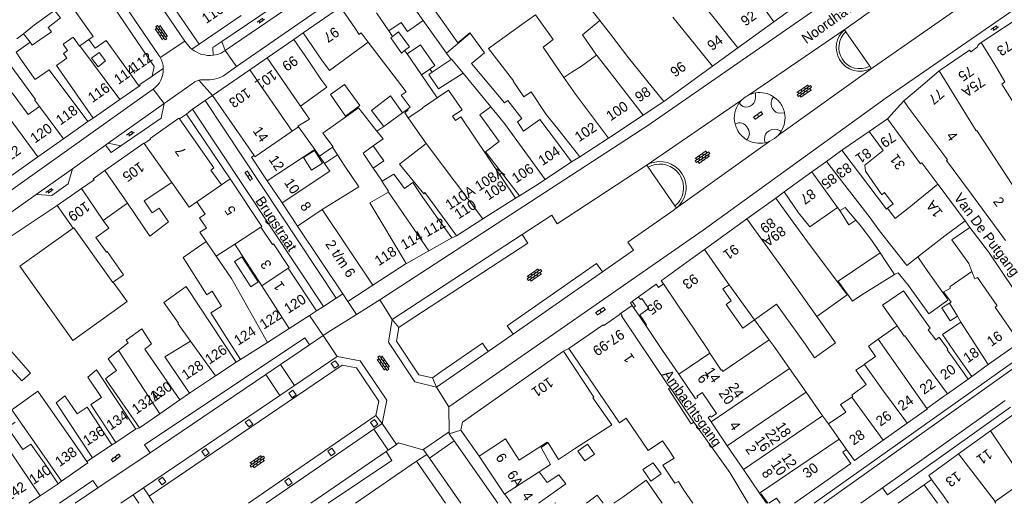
# Model space of a CAD drawing. Extents: x 99476 to 102828, y 406437 to 407931.
# Tile 70 of 162: x 100687 to 100882, y 406437 to 406533. Entities that reach past the tile are written whole.
import ezdxf

# ---------------------------------------------------------------- set-up
doc = ezdxf.new("R2010")
doc.units = 0
doc.header["$MEASUREMENT"] = 0
for name, color, linetype, lineweight in [('BG_bijgebouw', 253, 'Continuous', 0), ('BG_dakoverstek', 253, 'Continuous', 13), ('BG_dakoverstek bijgebouw', 253, 'Continuous', 0), ('BG_heg haag', 253, 'Continuous', 0), ('BG_hek', 253, 'Continuous', 0), ('BG_hoofdgebouw', 253, 'Continuous', 13), ('BG_huisnummer', 253, 'Continuous', 0), ('BG_kant verharding', 253, 'Continuous', 0), ('BG_muur', 253, 'Continuous', 0), ('BG_open verharding', 253, 'Continuous', 0), ('BG_schutting', 253, 'Continuous', 0), ('BG_straatnaam', 253, 'Continuous', 0), ('BG_tussenmuur', 253, 'Continuous', 0), ('BG_vlakafsluiter', 253, 'Continuous', 0)]:
    doc.layers.add(name, color=color, linetype=linetype, lineweight=lineweight)
doc.styles.add('Style-WORKING', font='WORKING.shx')

# ---------------------------------------------------------------- blocks, each defined once
blk = doc.blocks.new('S02OV4')
at = {"layer": 'BG_open verharding', "linetype": 'Continuous', "lineweight": 0}
for p, q in [((0, -0.200092), (0, 0.200092)), ((0, 0.2), (3.201, 0.2)), ((0.214, 0.6), (2.9, 0.6)), ((0.4, 0.199), (0.4, 0.6)), ((0.8, 0.6), (0.8, 0.7)), ((0.8, -0.2), (0.8, 0.2)), ((1.2, 0.2), (1.2, 0.6)), ((1.6, 0.6), (1.6, 0.7)), ((1.6, -0.2), (1.6, 0.2)), ((2, 0.199), (2, 0.6)), ((2.4, 0.6), (2.4, 0.7)), ((2.4, -0.2), (2.4, 0.2)), ((2.8, 0.2), (2.8, 0.6)), ((3.2, -0.199908), (3.2, 0.200092)), ((0, -0.2), (3.2, -0.199)), ((0.31, -0.6), (2.9, -0.6)), ((0.4, -0.6), (0.399, -0.2)), ((0.8, -0.7), (0.8, -0.6)), ((1.2, -0.6), (1.2, -0.2)), ((1.6, -0.7), (1.6, -0.6)), ((2, -0.6), (1.999, -0.2)), ((2.4, -0.7), (2.4, -0.6)), ((2.8, -0.6), (2.8, -0.2))]:
    blk.add_line(p, q, dxfattribs=at)
blk = doc.blocks.new('S02OV2')
at = {"layer": 'BG_open verharding', "linetype": 'Continuous', "lineweight": 0}
for p, q in [((0.052866, 0.482148), (0.183301, 0.482148)), ((0.183301, -1.01785), (0.183301, 0.982147)), ((0.183301, 0.895191), (0.705039, 0.895191)), ((0.705039, -1.01785), (0.705039, 0.982147)), ((0.705039, 0.43867), (0.835473, 0.43867)), ((0.052866, -0.517416), (0.183301, -0.517416)), ((0.183301, -0.017851), (0.705039, -0.017851)), ((0.183301, -0.930894), (0.705039, -0.930894)), ((0.705039, -0.473938), (0.835473, -0.473938))]:
    blk.add_line(p, q, dxfattribs=at)
blk = doc.blocks.new('S02OV6')
at = {"layer": 'BG_open verharding', "linetype": 'Continuous', "lineweight": 0}
for p, q in [((0, 0.20784), (1.371449, 0.20784)), ((0.085505, 0.20784), (0.085505, 0.268177)), ((0.485, -0.192), (0.486, 0.207)), ((0.885505, 0.20784), (0.885505, 0.31106)), ((1.285, -0.193), (1.285, 0.207)), ((0.268333, -0.19216), (1.549656, -0.19216)), ((0.885505, -0.32925), (0.885505, -0.19216))]:
    blk.add_line(p, q, dxfattribs=at)

msp = doc.modelspace()

# ---------------------------------------------------------------- linework, layer by layer
at = {"layer": 'BG_bijgebouw', "linetype": 'Continuous', "lineweight": 0}
for p, q in [((100690.131, 406531.808), (100687.987, 406530.073)), ((100687.987, 406530.073), (100689.261, 406528.377)), ((100766.819, 406521.919), (100763.964, 406526.075)), ((100768.483, 406523.079), (100766.819, 406521.919)), ((100759.322, 406511.733), (100760.596, 406512.614)), ((100703.774, 406493.073), (100706.77, 406495.248)), ((100854.073, 406478.374), (100860.507, 406482.423)), ((100810.68, 406443.789), (100812.707, 406445.161))]:
    msp.add_line(p, q, dxfattribs=at)
at = {"layer": 'BG_bijgebouw', "linetype": 'Continuous', "lineweight": 0, "flags": 128}
for points in [[(100761.06, 406529.51), (100760.728, 406529.261), (100762.82, 406526.245), (100763.467, 406526.732)], [(100763.467, 406526.732), (100764.451, 406527.472), (100762.279, 406530.425), (100761.06, 406529.51)], [(100689.261, 406528.377), (100689.675, 406527.825), (100691.174, 406528.855)], [(100763.964, 406526.075), (100766.602, 406527.89), (100769.482, 406523.776), (100768.483, 406523.079)], [(100757.261, 406503.479), (100759.342, 406504.91), (100757.27, 406507.871)], [(100699.429, 406499.427), (100701.94, 406501.17), (100701.79, 406501.37), (100704.104, 406503.007)], [(100852.875, 406493.171), (100851.489, 406492.262), (100849.711, 406495.051)], [(100690.14, 406480), (100687.24, 406484.07), (100697.82, 406491.58)], [(100690.14, 406480), (100697.73, 406469.347), (100708.515, 406477.047), (100705.754, 406480.924)], [(100872.997, 406474.194), (100871.551, 406473.234), (100869.931, 406475.825), (100871.431, 406476.727)], [(100684.724, 406468.166), (100680.282, 406464.592), (100683.06, 406461.347), (100685.598, 406463.616), (100687.613, 406461.361), (100689.33, 406462.896), (100684.724, 406468.166)], [(100814.295, 406442.953), (100812.283, 406441.526), (100811.557, 406442.558)], [(100802.822143, 406437.124), (100801.632, 406438.709), (100799.521086, 406437.124)]]:
    msp.add_lwpolyline(points, dxfattribs=at)
at = {"layer": 'BG_dakoverstek', "linetype": 'Continuous', "lineweight": 13}
for p, q in [((100700.926, 406528.911), (100699.13, 406527.646)), ((100686.478, 406526.404), (100687.381, 406525.122)), ((100798.529, 406523.682), (100801.498, 406525.828)), ((100796.626, 406522.466), (100798.529, 406523.682)), ((100754.342, 406515.381), (100757.938, 406510.777)), ((100745.652, 406507.159), (100742.423, 406511.663)), ((100796.521, 406504.688), (100793.533, 406508.715)), ((100746.576, 406505.87), (100745.652, 406507.159)), ((100759.01, 406500.918), (100757.902, 406502.515)), ((100761.344, 406502.251), (100759.01, 406500.918)), ((100704.879, 406491.563), (100703.774, 406493.073)), ((100832.793, 406473.436), (100827.778, 406480.39)), ((100857.284, 406469.61), (100861.034, 406472.226)), ((100842.87, 406468.563), (100844.671, 406465.95)), ((100815.761, 406459.773), (100820.273, 406452.843)), ((100804.521, 406452.646), (100797.147, 406447.932))]:
    msp.add_line(p, q, dxfattribs=at)
at = {"layer": 'BG_dakoverstek', "linetype": 'Continuous', "lineweight": 13, "flags": 128}
for points in [[(100802.144, 406532.722), (100798.096, 406537.838), (100801.51, 406540.761)], [(100695.625, 406538.221), (100701.766, 406529.503), (100700.926, 406528.911)], [(100771.842, 406536.35), (100769.49, 406534.603), (100774.008, 406528.264), (100776.358, 406530.276)], [(100802.144, 406532.722), (100798.7, 406529.885), (100801.498, 406525.828)], [(100699.13, 406527.646), (100699.08, 406527.611), (100697.81, 406529.414)], [(100754.454, 406529.953), (100754.838, 406530.256), (100756.245, 406528.416)], [(100756.245, 406528.416), (100748.589, 406522.802), (100747.077, 406524.855)], [(100704.241, 406524.677), (100702.947, 406526.378), (100701.448, 406525.238), (100702.742, 406523.538), (100704.241, 406524.677)], [(100742.843, 406515.751), (100748.078, 406519.513), (100746.893, 406521.084)], [(100754.342, 406515.381), (100747.25, 406510.423), (100749.318, 406507.712), (100749.155, 406507.603)], [(100742.423, 406511.663), (100742.334, 406511.787), (100744.646, 406513.189)], [(100747.171, 406504.483), (100745.584, 406506.959), (100743.419, 406505.572), (100745.005, 406503.096), (100747.171, 406504.483)], [(100767.102, 406497.657), (100765.067, 406500.647), (100763.419, 406499.409)], [(100843.296, 406488.912), (100851.175, 406478.392), (100845.157, 406474.105)], [(100719.578, 406485.797), (100724.258, 406478.401), (100725.341, 406479.085), (100727.186, 406476.163), (100725.086, 406474.838), (100728.26, 406469.81)], [(100729.744, 406484.976), (100732.995, 406479.989), (100734.456, 406480.941), (100731.206, 406485.929), (100729.744, 406484.976)], [(100875.867, 406483.009), (100871.524, 406480.008), (100871.53, 406479.622)], [(100827.778, 406480.39), (100826.532, 406479.558), (100828.182, 406477.195), (100827.182, 406476.506), (100830.496, 406471.791), (100832.793, 406473.436)], [(100871.431, 406476.727), (100871.73, 406476.906), (100870.227, 406478.983)], [(100869.377, 406470.041), (100868.716, 406469.506), (100867.171, 406471.476), (100867.568, 406471.806)], [(100856.782, 406466.213), (100855.346, 406468.257), (100857.284, 406469.61)], [(100704.679, 406462.178), (100706.4, 406463.42), (100704.754, 406465.733)], [(100854.923, 406460.642), (100852.096, 406458.538), (100852.294, 406458.265), (100852.046, 406458.101)], [(100689.428, 406448.818), (100687.818, 406447.75), (100684.819, 406452.103), (100686.333, 406453.176)], [(100814.567, 406449.459), (100811.691, 406447.565), (100807.392, 406453.971)], [(100792.401, 406444.826), (100790.496, 406448.143), (100791.854, 406449.059)], [(100791.854, 406449.059), (100791.887, 406449.081), (100793.963, 406445.793)], [(100818.819, 406439.75), (100817.723, 406441.459), (100816.998, 406441.134), (100814.632, 406444.698), (100816.86, 406446.07)]]:
    msp.add_lwpolyline(points, dxfattribs=at)
at = {"layer": 'BG_dakoverstek bijgebouw', "linetype": 'Continuous', "lineweight": 0}
for p, q in [((100772.697, 406524.969), (100768.925, 406522.451)), ((100763.019, 406514.447), (100760.596, 406512.614)), ((100749.155, 406507.603), (100746.576, 406505.87)), ((100706.77, 406495.248), (100708.54, 406496.534)), ((100811.557, 406442.558), (100810.68, 406443.789)), ((100814.295, 406442.953), (100812.707, 406445.161))]:
    msp.add_line(p, q, dxfattribs=at)
at = {"layer": 'BG_dakoverstek bijgebouw', "linetype": 'Continuous', "lineweight": 0, "flags": 128}
for points in [[(100690.131, 406531.808), (100694.118, 406534.688), (100695.285, 406533.252), (100692.834, 406531.278), (100693.482, 406530.423), (100691.174, 406528.855)], [(100768.925, 406522.451), (100768.252, 406522.002), (100770.157, 406519.148), (100775.08, 406522.256)], [(100751.783, 406513.779), (100754.623, 406515.837), (100751.589, 406520), (100748.791, 406518.019), (100751.783, 406513.779)], [(100759.322, 406511.733), (100756.923, 406514.88), (100760.694, 406517.767), (100763.019, 406514.447)], [(100857.683, 406486.679), (100849.369, 406481.085), (100852.173, 406477.102), (100854.073, 406478.374)], [(100799.174, 406445.521), (100797.805, 406447.469), (100799.703, 406448.802), (100801.071, 406446.854), (100799.174, 406445.521)]]:
    msp.add_lwpolyline(points, dxfattribs=at)
at = {"layer": 'BG_heg haag', "linetype": 'Continuous', "lineweight": 0}
msp.add_line((100759.322, 406511.733), (100757.938, 406510.777), dxfattribs=at)
at = {"layer": 'BG_hek', "linetype": 'Continuous', "lineweight": 0}
for p, q in [((100768.925, 406522.451), (100768.483, 406523.079)), ((100764.053, 406515.159), (100763.019, 406514.447)), ((100681.4, 406487.28), (100694.62, 406496.09))]:
    msp.add_line(p, q, dxfattribs=at)
at = {"layer": 'BG_hek', "linetype": 'Continuous', "lineweight": 0, "flags": 128}
msp.add_lwpolyline([(100763.765, 406518.586), (100762.768, 406517.925), (100764.583, 406515.525), (100764.053, 406515.159)], dxfattribs=at)
at = {"layer": 'BG_hoofdgebouw', "linetype": 'Continuous', "lineweight": 13}
for p, q in [((100767.158, 406532.696), (100760.69, 406541.72)), ((100722.75, 406527.98), (100715.67, 406538.38)), ((100713.83, 406523.59), (100705.74, 406535.55)), ((100750.74, 406535.34), (100743.35, 406530.23)), ((100753.58, 406531.22), (100750.74, 406535.34)), ((100836.625, 406532.453), (100840.197, 406535.02)), ((100731.11, 406533.71), (100722.75, 406527.98)), ((100757.9, 406534.23), (100760.363, 406530.645)), ((100754.454, 406529.953), (100753.58, 406531.22)), ((100767.158, 406532.696), (100771.778, 406526.251)), ((100833.043, 406529.879), (100836.625, 406532.453)), ((100877.703, 406528.308), (100884.07, 406532.501)), ((100743.35, 406530.23), (100746.2, 406526.121)), ((100776.358, 406530.276), (100776.449, 406530.154)), ((100829.462, 406527.306), (100833.043, 406529.879)), ((100736.25, 406525.321), (100741.5, 406528.94)), ((100741.5, 406528.94), (100744.33, 406524.82)), ((100790.924, 406527.438), (100795.036, 406521.428)), ((100824.438, 406523.656), (100829.462, 406527.306)), ((100732.809, 406522.948), (100736.25, 406525.321)), ((100746.2, 406526.121), (100747.077, 406524.855)), ((100771.778, 406526.251), (100772.697, 406524.969)), ((100694.483, 406523.794), (100701.74, 406513.39)), ((100713.46, 406521.69), (100713.83, 406523.59)), ((100746.893, 406521.084), (100744.33, 406524.82)), ((100814.814, 406516.665), (100824.438, 406523.656)), ((100711.02, 406520.001), (100713.46, 406521.69)), ((100725.4, 406517.84), (100732.809, 406522.948)), ((100775.08, 406522.256), (100780.559, 406515.625)), ((100795.036, 406521.428), (100796.626, 406522.466)), ((100866.09, 406519.89), (100869.385, 406522.722)), ((100707.026, 406517.065), (100710.852, 406519.725)), ((100710.852, 406519.725), (100711.09, 406519.89)), ((100711.09, 406519.89), (100711.02, 406520.001)), ((100866.09, 406519.89), (100862.373, 406516.823)), ((100733.63, 406505.96), (100725.4, 406517.84)), ((100772.191, 406518.913), (100769.917, 406517.39)), ((100774.861, 406515.011), (100772.191, 406518.913)), ((100701.74, 406513.39), (100707.026, 406517.065)), ((100742.843, 406515.751), (100744.646, 406513.189)), ((100862.373, 406516.823), (100863.2, 406515.63)), ((100870.123, 406506.366), (100863.2, 406515.63)), ((100803.844, 406509.412), (100810.72, 406513.95)), ((100700.74, 406512.7), (100695.861, 406509.252)), ((100764.167, 406513.435), (100767.767, 406508.348)), ((100855.522, 406510.734), (100859.15, 406513.23)), ((100859.15, 406513.23), (100865.69, 406504.34)), ((100793.83, 406511.24), (100798.19, 406505.68)), ((100850.11, 406507.011), (100855.522, 406510.734)), ((100695.861, 406509.252), (100690.798, 406505.674)), ((100767.767, 406508.348), (100778.985, 406493.407)), ((100798.19, 406505.68), (100803.844, 406509.412)), ((100733.15, 406505.64), (100733.63, 406505.96)), ((100786.22, 406497.97), (100779.479, 406506.725)), ((100847.036, 406504.788), (100850.11, 406507.011)), ((100690.798, 406505.674), (100683.66, 406500.63)), ((100736.26, 406500.983), (100733.15, 406505.64)), ((100796.521, 406504.688), (100791.31, 406501.238)), ((100844.154, 406502.704), (100847.036, 406504.788)), ((100757.261, 406503.479), (100757.902, 406502.515)), ((100761.996, 406501.438), (100761.344, 406502.251)), ((100838.7, 406498.76), (100844.154, 406502.704)), ((100727.17, 406500.17), (100728.93, 406501.38)), ((100739.192, 406496.593), (100736.26, 406500.983)), ((100761.996, 406501.438), (100763.419, 406499.409)), ((100785.45, 406497.5), (100782.72, 406501.57)), ((100869.135, 406500.282), (100869.184, 406500.216)), ((100869.184, 406500.216), (100874.51, 406493.05)), ((100694.62, 406496.09), (100699.429, 406499.427)), ((100767.49, 406498.623), (100771.88, 406492.65)), ((100841.54, 406494.64), (100838.7, 406498.76)), ((100697.82, 406491.58), (100694.62, 406496.09)), ((100742.269, 406491.986), (100739.192, 406496.593)), ((100767.102, 406497.657), (100770.52, 406492.87)), ((100778.985, 406493.407), (100785.45, 406497.5)), ((100831.293, 406493.424), (100837.02, 406497.54)), ((100837.02, 406497.54), (100839.94, 406493.49)), ((100849.235, 406495.684), (100849.711, 406495.051)), ((100770.52, 406492.87), (100772.8, 406489.68)), ((100771.88, 406492.65), (100773.73, 406490.08)), ((100773.73, 406490.08), (100778.985, 406493.407)), ((100822.883, 406487.38), (100831.293, 406493.424)), ((100843.296, 406488.912), (100839.94, 406493.49)), ((100852.875, 406493.171), (100853.707, 406492.189)), ((100874.51, 406493.05), (100870.5, 406490.07)), ((100751.201, 406478.614), (100742.269, 406491.986)), ((100871.872, 406489.272), (100875.46, 406491.69)), ((100724.171, 406488.948), (100719.578, 406485.797)), ((100772.8, 406489.68), (100768.264, 406487.118)), ((100865.165, 406485.913), (100870.5, 406490.07)), ((100768.264, 406487.118), (100763.84, 406484.62)), ((100822.883, 406487.38), (100820.104, 406485.383)), ((100763.765, 406484.571), (100757.176, 406480.286)), ((100763.84, 406484.62), (100763.765, 406484.571)), ((100820.104, 406485.383), (100814.27, 406481.19)), ((100867.108, 406482.983), (100865.165, 406485.913)), ((100740.4, 406483.67), (100746.02, 406475.21)), ((100730.09, 406465.08), (100720.195, 406480.03)), ((100752.232, 406477.07), (100751.201, 406478.614)), ((100757.176, 406480.286), (100752.232, 406477.07)), ((100870.227, 406478.983), (100871.53, 406479.622)), ((100808.565, 406477.059), (100809.827, 406477.986)), ((100746.02, 406475.21), (100744.637, 406474.31)), ((100808.555, 406476.308), (100808.826, 406475.909)), ((100811.237, 406472.333), (100808.826, 406475.909)), ((100744.637, 406474.31), (100740.623, 406471.698)), ((100832.807, 406473.446), (100832.793, 406473.436)), ((100832.793, 406473.436), (100835.722, 406469.513)), ((100873.691, 406472.947), (100872.997, 406474.194)), ((100740.623, 406471.698), (100736.306, 406468.973)), ((100811.392, 406472.105), (100811.237, 406472.333)), ((100814.592, 406467.389), (100811.392, 406472.105)), ((100721.067, 406469.2), (100715.996, 406466.091)), ((100730.93, 406465.58), (100728.26, 406469.81)), ((100736.306, 406468.973), (100730.93, 406465.58)), ((100836.464, 406468.456), (100835.722, 406469.513)), ((100885.276, 406468.928), (100879.11, 406464.62)), ((100704.754, 406465.733), (100706.815, 406467.382)), ((100718.95, 406457.63), (100712.004, 406467.647)), ((100784.945, 406460.239), (100794.961, 406467.268)), ((100817.793, 406462.673), (100814.592, 406467.389)), ((100839.739, 406463.793), (100836.464, 406468.456)), ((100870.932, 406467.5), (100872.22, 406465.76)), ((100715.996, 406466.091), (100720.83, 406458.9)), ((100726.032, 406462.372), (100730.09, 406465.08)), ((100875.11, 406461.68), (100872.22, 406465.76)), ((100875.84, 406462.24), (100872.97, 406466.34)), ((100843.016, 406459.129), (100839.739, 406463.793)), ((100879.11, 406464.62), (100875.84, 406462.24)), ((100704.181, 406461.788), (100704.679, 406462.178)), ((100704.181, 406461.788), (100710.96, 406452.07)), ((100720.83, 406458.9), (100726.032, 406462.372)), ((100870.995, 406458.771), (100875.11, 406461.68)), ((100815.761, 406459.773), (100816.113, 406460.018)), ((100846.294, 406454.464), (100843.016, 406459.129)), ((100694.429, 406456.995), (100701.62, 406446.13)), ((100714.973, 406454.863), (100718.95, 406457.63)), ((100866.96, 406455.92), (100870.255, 406458.249)), ((100870.255, 406458.249), (100870.995, 406458.771)), ((100710.96, 406452.07), (100714.973, 406454.863)), ((100820.79, 406453.15), (100820.273, 406452.843)), ((100827.399, 406448.525), (100824.194, 406453.24)), ((100847.437, 406452.836), (100846.294, 406454.464)), ((100706.24, 406449.186), (100710.167, 406451.785)), ((100778.24, 406446.48), (100774.63, 406451.63)), ((100858.297, 406449.602), (100863.055, 406452.969)), ((100879.554, 406451.469), (100873.196, 406446.893)), ((100697.85, 406449.23), (100700.537, 406445.401)), ((100705.481, 406448.684), (100706.24, 406449.186)), ((100852.602, 406445.573), (100858.297, 406449.602)), ((100692.04, 406445.14), (100689.428, 406448.818)), ((100701.62, 406446.13), (100705.481, 406448.684)), ((100797.147, 406447.932), (100794.724, 406446.304)), ((100830.603, 406443.811), (100827.399, 406448.525)), ((100852.602, 406445.573), (100851.045, 406447.767)), ((100695.52, 406441.49), (100692.65, 406445.58)), ((100765.8, 406445.45), (100753.763911, 406437.124)), ((100771.56007, 406437.124), (100765.8, 406445.45)), ((100783.23, 406438.93), (100778.24, 406446.48)), ((100794.724, 406446.304), (100793.963, 406445.793)), ((100694.81, 406440.98), (100692.04, 406445.14)), ((100792.401, 406444.826), (100790.099, 406443.346)), ((100833.807, 406439.097), (100830.603, 406443.811)), ((100867.865, 406441.862), (100870.21, 406438.59)), ((100886.208, 406441.566), (100880.465, 406437.464)), ((100691.25, 406438.608), (100694.81, 406440.98)), ((100866.38, 406440.79), (100861.285816, 406437.124)), ((100689.022828, 406437.124), (100691.25, 406438.608)), ((100806.674, 406438.368), (100804.937812, 406437.124)), ((100833.94, 406438.901), (100833.807, 406439.097)), ((100833.94, 406438.901), (100835.14326, 406437.124)), ((100790.41, 406437.41), (100789.991142, 406437.124))]:
    msp.add_line(p, q, dxfattribs=at)
at = {"layer": 'BG_hoofdgebouw', "linetype": 'Continuous', "lineweight": 13, "flags": 128}
for points in [[(100787.146, 406532.223), (100789.426, 406533.789), (100792.917, 406528.937), (100790.924, 406527.438)], [(100760.363, 406530.645), (100762.796, 406532.32), (100764.023, 406530.538), (100767.158, 406532.696)], [(100787.146, 406532.223), (100780.116, 406527.159), (100785.043, 406520.72), (100784.962, 406520.663), (100787.114, 406517.605), (100788.511, 406518.556), (100791.533, 406514.116), (100791.491, 406514.087), (100793.83, 406511.24)], [(100695.888, 406526.186), (100696.696, 406526.755), (100695.814, 406528.008), (100697.81, 406529.414)], [(100776.449, 406530.154), (100779.309, 406526.307), (100776.723, 406524.163), (100783.283, 406516.366), (100783.92, 406516.881), (100786.711, 406513.3), (100785.844, 406512.624), (100787.034, 406510.787), (100790.23, 406513.091), (100793.533, 406508.715)], [(100869.385, 406522.722), (100869.58, 406522.89), (100875.39, 406526.83), (100875.643, 406526.459), (100876.883, 406527.385), (100877.013, 406527.741), (100877.504, 406528.177), (100877.703, 406528.308)], [(100694.483, 406523.794), (100696.548, 406525.248), (100695.888, 406526.186)], [(100691.106, 406515.677), (100690.16, 406516.961), (100690.332, 406517.088), (100685.425, 406523.745)], [(100687.381, 406525.122), (100690.28, 406521.005), (100693.033, 406522.944), (100700.74, 406512.7)], [(100682.558, 406516.85), (100683.376, 406517.453), (100683.774, 406516.913), (100685.737, 406518.359), (100688.906, 406514.056), (100691.106, 406515.677)], [(100769.917, 406517.39), (100766.997, 406515.435), (100767.047, 406515.36), (100764.167, 406513.435)], [(100780.559, 406515.625), (100778.341, 406514.001), (100782.227, 406508.726), (100779.479, 406506.725)], [(100810.72, 406513.95), (100814.63, 406516.531), (100814.814, 406516.665)], [(100774.861, 406515.011), (100772.975, 406513.745), (100773.544, 406512.897), (100774.632, 406513.628), (100782.72, 406501.57)], [(100711.84, 406508.33), (100713.1, 406509.23), (100713.03, 406509.32), (100718.76, 406513.341), (100718.861, 406513.197)], [(100718.861, 406513.197), (100725.67, 406503.5), (100725.11, 406503.061), (100727.17, 406500.17)], [(100757.938, 406510.777), (100759.226, 406509.26), (100757.27, 406507.871)], [(100704.104, 406503.007), (100711.77, 406508.43), (100711.84, 406508.33)], [(100767.49, 406498.623), (100767.279, 406498.356), (100762.477, 406504.228), (100767.767, 406508.348)], [(100872.134, 406503.199), (100870.858, 406505), (100871.04, 406505.14), (100870.123, 406506.366)], [(100865.69, 406504.34), (100865.97, 406504.54), (100869.135, 406500.282)], [(100872.134, 406503.199), (100875.783, 406498.295), (100882.537, 406489.139)], [(100708.54, 406496.534), (100713.015, 406490.005), (100716.672, 406492.841), (100714.841, 406495.514), (100713.462, 406494.627), (100711.875, 406496.994), (100717.323, 406500.595)], [(100717.323, 406500.595), (100720.752, 406495.757), (100722.301, 406496.822)], [(100728.93, 406501.38), (100735.19, 406491.92), (100734.99, 406491.78)], [(100791.31, 406501.238), (100789.399, 406499.973), (100786.22, 406497.97)], [(100722.301, 406496.822), (100723.946, 406494.371), (100722.846, 406493.633), (100724.203, 406491.611), (100722.927, 406490.767), (100724.171, 406488.948)], [(100841.54, 406494.64), (100843.742, 406491.82), (100849.235, 406495.684)], [(100857.683, 406486.679), (100856.055, 406489.123), (100853.707, 406492.189)], [(100705.754, 406480.924), (100707.8, 406482.373), (100704.551, 406486.963), (100704.374, 406486.838), (100702.315, 406489.748), (100704.879, 406491.563)], [(100734.99, 406491.78), (100737.28, 406488.37), (100737.46, 406488.5), (100740.58, 406483.79), (100740.4, 406483.67)], [(100875.46, 406491.69), (100879.13, 406486.88), (100889.33, 406471.76)], [(100875.867, 406483.009), (100875.23, 406484.598), (100871.872, 406489.272)], [(100863.268, 406480.218), (100861.225, 406482.775), (100860.507, 406482.423)], [(100867.108, 406482.983), (100870.907, 406477.706), (100871.099, 406477.348), (100867.303, 406474.615), (100863.268, 406480.218)], [(100809.827, 406477.986), (100813.315, 406480.469), (100813.771, 406479.861), (100814.734, 406480.538)], [(100814.734, 406480.538), (100814.746, 406480.547), (100814.27, 406481.19)], [(100720.195, 406480.03), (100715.784, 406476.89), (100718.697, 406472.799), (100718.533, 406472.686), (100721.067, 406469.2)], [(100867.568, 406471.806), (100862.294, 406479.208), (100858.131, 406476.37), (100861.034, 406472.226)], [(100808.565, 406477.059), (100808.21, 406476.817), (100808.555, 406476.308)], [(100808.565, 406477.059), (100809.184, 406476.153), (100808.826, 406475.909)], [(100809.827, 406477.986), (100810.193, 406477.474), (100810.439, 406477.644), (100811.83, 406475.653), (100810.082, 406474.432), (100811.42, 406472.448), (100811.237, 406472.333)], [(100842.87, 406468.563), (100837.118, 406476.525), (100832.807, 406473.446)], [(100806.255, 406474.709), (100805.953, 406474.506), (100806.01, 406474.421), (100802.908, 406472.339), (100802.836, 406472.443), (100796.031, 406467.75)], [(100816.113, 406460.018), (100815.822, 406460.435), (100815.735, 406460.377), (100806.45, 406474.206), (100806.548, 406474.272), (100806.255, 406474.709)], [(100844.671, 406465.95), (100848.852, 406468.896), (100845.157, 406474.105)], [(100872.97, 406466.34), (100870.015, 406470.565), (100873.691, 406472.947)], [(100706.815, 406467.382), (100708.711, 406468.899), (100708.332, 406469.389), (100711.381, 406471.656), (100713.29, 406468.685), (100712.004, 406467.647)], [(100869.377, 406470.041), (100871.112, 406467.604), (100870.932, 406467.5)], [(100794.961, 406467.268), (100800.981, 406458.134), (100800.757, 406457.967), (100804.521, 406452.646)], [(100796.031, 406467.75), (100806.015, 406453.02), (100807.392, 406453.971)], [(100854.602, 406464.612), (100854.557, 406464.672), (100856.782, 406466.213)], [(100702.437, 406463.514), (100700.723, 406462.119), (100703.433, 406458.096), (100701.296, 406456.653), (100706.24, 406449.186)], [(100702.437, 406463.514), (100710.19, 406451.8), (100710.167, 406451.785)], [(100854.923, 406460.642), (100852.87, 406463.472), (100854.602, 406464.612)], [(100822.516, 406458.99), (100822.469, 406459.059), (100821.393, 406458.329), (100821.567, 406458.073), (100821.119, 406457.772), (100817.793, 406462.673)], [(100692.65, 406445.58), (100685.619, 406455.632), (100690.803, 406459.302), (100697.85, 406449.23)], [(100774.63, 406451.63), (100774.93, 406453.21), (100784.945, 406460.239)], [(100824.194, 406453.24), (100823.596, 406454.12), (100824.043, 406454.423), (100824.217, 406454.167), (100825.293, 406454.896), (100822.516, 406458.99)], [(100694.429, 406456.995), (100696.124, 406458.375), (100698.602, 406454.836), (100700.549, 406456.15), (100705.481, 406448.684)], [(100847.437, 406452.836), (100850.913, 406455.148), (100849.86, 406456.656), (100852.046, 406458.101)], [(100863.055, 406452.969), (100867.07, 406455.81), (100866.96, 406455.92)], [(100886.551, 406456.313), (100886.46, 406456.44), (100879.554, 406451.469)], [(100831.54289, 406437.124), (100827.92, 406443.24), (100820.79, 406453.15)], [(100816.86, 406446.07), (100815.861, 406447.586), (100814.567, 406449.459)], [(100851.045, 406447.767), (100850.307, 406447.212), (100851.861, 406445.016), (100840.704444, 406437.124)], [(100700.537, 406445.401), (100700.72, 406445.14), (100695.52, 406441.49)], [(100873.196, 406446.893), (100867.3, 406442.65), (100867.865, 406441.862)], [(100790.099, 406443.346), (100791.721, 406441.237), (100794.054, 406442.745), (100795.406, 406440.978), (100790.41, 406437.41)], [(100814.511052, 406437.124), (100811.297, 406441.681), (100806.674, 406438.368)], [(100818.819, 406439.75), (100820.563808, 406437.124)], [(100866.38, 406440.79), (100869.018109, 406437.124)], [(100784.549763, 406437.124), (100783.46, 406438.72), (100783.23, 406438.93)], [(100835.407211, 406437.124), (100834.122, 406439.024), (100833.94, 406438.901)], [(100837.890932, 406437.124), (100837.179, 406438.164), (100835.653667, 406437.124)], [(100871.239685, 406437.124), (100870.21, 406438.59)], [(100880.465, 406437.464), (100880.4, 406437.417), (100880.605313, 406437.124)], [(100793.374782, 406437.124), (100793.331, 406437.184), (100793.248813, 406437.124)]]:
    msp.add_lwpolyline(points, dxfattribs=at)
at = {"layer": 'BG_kant verharding', "linetype": 'Continuous', "lineweight": 0}
for p, q in [((100730.185, 406523.56), (100785.434, 406561.888)), ((100698.613, 406559.823), (100719.955, 406528.582)), ((100714.714, 406525.879), (100693.793, 406556.66)), ((100727.244, 406528.556), (100743.765, 406539.797)), ((100727.944, 406526.775), (100746.103, 406539.167)), ((100860.709, 406538.102), (100850.948, 406531.122)), ((100856.349, 406523.485), (100873.93, 406535.642)), ((100741.5, 406528.94), (100743.35, 406530.23)), ((100761.06, 406529.51), (100760.363, 406530.645)), ((100850.615, 406530.859), (100850.901, 406530.445)), ((100850.901, 406530.445), (100855.617, 406523.625)), ((100719.955, 406528.582), (100720.176, 406528.258)), ((100727.244, 406528.556), (100727.944, 406526.775)), ((100763.964, 406526.075), (100763.467, 406526.732)), ((100727.609, 406521.773), (100730.185, 406523.56)), ((100855.617, 406523.625), (100855.903, 406523.211)), ((100715.806, 406516.239), (100721.635, 406520.372)), ((100659.498, 406480.643), (100713.45, 406518.94)), ((100713.45, 406518.94), (100713.664, 406519.086)), ((100704.75, 406508.4), (100715.806, 406516.239)), ((100721.467, 406515.143), (100723.929, 406516.858)), ((100723.929, 406516.858), (100749.926, 406477.756)), ((100720.239, 406514.146), (100718.861, 406513.197)), ((100728.93, 406501.38), (100720.239, 406514.146)), ((100747.425, 406476.111), (100721.467, 406515.143)), ((100838.741, 406514.417), (100838.64, 406514.824)), ((100701.74, 406513.39), (100700.74, 406512.7)), ((100697.644, 406503.361), (100704.2, 406508.01)), ((100704.2, 406508.01), (100704.75, 406508.4)), ((100707.215, 406507.855), (100704.75, 406508.4)), ((100811.156, 406503.866), (100793.716, 406492.468)), ((100798.19, 406505.68), (100796.521, 406504.688)), ((100811.431, 406504.041), (100811.717, 406503.629)), ((100690.456, 406498.265), (100697.644, 406503.361)), ((100811.717, 406503.629), (100817.035, 406495.981)), ((100682.897, 406492.905), (100690.456, 406498.265)), ((100785.45, 406497.5), (100786.22, 406497.97)), ((100838.7, 406498.76), (100837.02, 406497.54)), ((100817.035, 406495.981), (100817.321, 406495.569)), ((100786.758, 406490.319), (100792.618, 406494.148)), ((100792.618, 406494.148), (100793.716, 406492.468)), ((100807.667, 406488.845), (100816.863, 406495.238)), ((100817.282, 406495.537), (100817.321, 406495.569)), ((100875.46, 406491.69), (100874.51, 406493.05)), ((100761.034, 406473.513), (100786.758, 406490.319)), ((100787.856, 406488.639), (100786.758, 406490.319)), ((100787.856, 406488.639), (100763.999, 406473.047)), ((100772.8, 406489.68), (100773.73, 406490.08)), ((100807.667, 406488.845), (100808.808, 406487.203)), ((100808.808, 406487.203), (100802.65, 406482.922)), ((100783.805, 406472.255), (100801.509, 406484.563)), ((100802.65, 406482.922), (100801.509, 406484.563)), ((100802.65, 406482.922), (100784.946, 406470.614)), ((100749.926, 406477.756), (100747.425, 406476.111)), ((100758.575, 406477.377), (100753.942, 406474.505)), ((100784.946, 406470.614), (100780.02, 406467.189)), ((100784.946, 406470.614), (100783.805, 406472.255)), ((100747.318, 406470.313), (100744.653, 406468.512)), ((100770.668, 406463.122), (100778.879, 406468.83)), ((100778.879, 406468.83), (100780.02, 406467.189)), ((100738.862, 406464.598), (100744.653, 406468.512)), ((100780.02, 406467.189), (100769.794, 406460.08)), ((100794.961, 406467.268), (100796.031, 406467.75)), ((100730.93, 406465.58), (100730.09, 406465.08)), ((100741.642, 406460.453), (100750.088, 406466.182)), ((100735.962, 406462.638), (100738.862, 406464.598)), ((100713.037, 406447.144), (100735.962, 406462.638)), ((100875.11, 406461.68), (100875.84, 406462.24)), ((100720.83, 406458.9), (100718.95, 406457.63)), ((100738.745, 406458.489), (100741.642, 406460.453)), ((100820.79, 406453.15), (100816.113, 406460.018)), ((100711.73, 406440.165), (100738.745, 406458.489)), ((100858.124, 406440.167), (100882.433, 406457.455)), ((100772.296, 406451.297), (100772.217, 406456.238)), ((100710.96, 406452.07), (100710.167, 406451.785)), ((100757.344, 406451.801), (100736.029781, 406437.124)), ((100758.991, 406452.935), (100757.344, 406451.801)), ((100772.303, 406450.879), (100772.296, 406451.297)), ((100773.27, 406449.495), (100772.303, 406450.879)), ((100781.918354, 406437.124), (100773.27, 406449.495)), ((100759.785, 406447.377), (100744.900238, 406437.124)), ((100759.785, 406447.377), (100760.182, 406447.651)), ((100760.182, 406447.651), (100761.829, 406448.786)), ((100700.537, 406445.401), (100701.62, 406446.13)), ((100713.037, 406447.144), (100702.719, 406440.17)), ((100765.8, 406445.45), (100767.869, 406446.787)), ((100767.869, 406446.787), (100768.383, 406446.049)), ((100768.383, 406446.049), (100774.591444, 406437.124)), ((100695.52, 406441.49), (100694.81, 406440.98)), ((100866.38, 406440.79), (100867.865, 406441.862)), ((100698.212312, 406437.124), (100702.719, 406440.17)), ((100709.715, 406438.799), (100711.73, 406440.165)), ((100711.73, 406440.165), (100712.828, 406438.512)), ((100853.833882, 406437.124), (100858.124, 406440.167)), ((100707.245518, 406437.124), (100709.715, 406438.799)), ((100710.818, 406437.15), (100709.715, 406438.799)), ((100712.828, 406438.512), (100713.749595, 406437.124)), ((100710.835385, 406437.124), (100710.818, 406437.15))]:
    msp.add_line(p, q, dxfattribs=at)
at = {"layer": 'BG_kant verharding', "linetype": 'Continuous', "lineweight": 0, "flags": 128}
for points in [[(100903.332, 406576.485), (100902.808, 406576.108), (100844.098, 406534.337), (100811.465, 406511.785), (100758.773, 406477.5), (100758.575, 406477.377)], [(100772.217, 406456.238), (100822.605, 406491.172), (100858.883, 406517.368), (100910.443, 406552.984)], [(100727.244, 406528.556), (100725.5, 406527.369), (100725.551, 406525.808)], [(100727.944, 406526.775), (100727.15, 406526.233), (100726.366, 406525.963), (100725.551, 406525.808)], [(100829.765, 406516.383), (100830.093, 406515.99), (100830.482, 406515.656), (100831.02, 406515.561), (100831.547, 406515.629), (100831.958, 406515.737), (100832.314, 406515.98), (100832.654, 406516.358), (100832.872, 406516.775), (100833.011, 406517.306), (100833.004, 406517.904), (100832.958, 406518.363)], [(100836.585, 406517.606), (100836.248, 406517.042), (100836.074, 406516.55), (100836.06, 406516.085), (100836.136, 406515.692), (100836.344, 406515.272), (100836.67, 406514.849), (100837.018, 406514.53), (100837.473, 406514.376), (100838.741, 406514.417)], [(100837.56, 406516.765), (100837.1, 406517.217), (100836.585, 406517.606)], [(100707.215, 406507.855), (100715.261, 406513.376), (100715.806, 406516.239)], [(100831.24, 406509.099), (100831.447, 406509.356), (100831.668, 406509.774), (100831.806, 406510.257), (100831.698, 406510.972), (100831.29, 406511.655), (100830.935, 406512.048), (100830.632, 406512.261), (100830.297, 406512.368), (100829.925, 406512.413), (100829.609, 406512.405), (100828.932, 406512.242)], [(100829.325, 406511.164), (100829.142, 406511.573), (100828.932, 406512.242)], [(100838.042, 406510.69), (100837.744, 406510.916), (100837.302, 406511.117), (100836.749, 406511.166), (100836.216, 406511.096), (100835.684, 406510.86), (100835.255, 406510.524), (100834.997, 406510.205), (100834.829, 406509.802), (100834.783, 406509.024), (100834.892, 406508.503)], [(100704.2, 406508.01), (100705.344, 406506.57), (100707.215, 406507.855)], [(100690.456, 406498.265), (100693.582, 406498.019), (100696.843, 406500.334), (100697.644, 406503.361)], [(100753.942, 406474.505), (100748.845, 406471.345), (100747.318, 406470.313)], [(100769.794, 406460.08), (100765.482, 406461.176), (100760.278, 406469.043), (100761.034, 406473.513)], [(100713.037, 406447.144), (100711.964, 406448.728), (100743.694, 406469.906), (100744.653, 406468.512)], [(100846.519771, 406437.124), (100889.717, 406467.845)], [(100750.088, 406466.182), (100754.67, 406465.338), (100759.94, 406457.509), (100758.991, 406452.935)], [(100858.124, 406440.167), (100859.109, 406438.83), (100883.511, 406456.15)], [(100759.785, 406447.377), (100760.93, 406445.621), (100748.325749, 406437.124)], [(100761.829, 406448.786), (100762.248, 406449.074), (100767.06, 406447.698)], [(100767.06, 406447.698), (100767.252, 406447.643), (100767.869, 406446.787)], [(100695.075369, 406437.124), (100701.698, 406441.618), (100702.719, 406440.17)]]:
    msp.add_lwpolyline(points, dxfattribs=at)
at = {"layer": 'BG_kant verharding', "linetype": 'Continuous', "lineweight": 0}
for centre, radius, start, end in [((100853.617639, 406527.399496), 4.580831, 125.646652, 130.955986), ((100853.678155, 406527.324634), 4.677036, 130.914731, 210.129034), ((100724.892818, 406531.490701), 5.71828, 214.425041, 231.46024), ((100710.777134, 406522.965817), 4.897504, 29.587894, 36.500517), ((100710.824731, 406523.001365), 4.838568, 2.115784, 29.500142), ((100724.896793, 406531.493175), 5.722692, 231.444542, 276.564295), ((100853.67799, 406527.324825), 4.676989, 210.132072, 298.407257), ((100853.640024, 406527.394516), 4.75635, 298.410146, 304.718807), ((100710.827437, 406523.002513), 4.835821, 305.914204, 2.103371), ((100724.298173, 406527.868846), 6.936924, 266.618458, 298.507643), ((100833.891221, 406513.284827), 5.170649, 113.517276, 135.078726), ((100833.832511, 406513.367652), 5.071319, 99.929867, 113.28246), ((100833.817277, 406513.412547), 5.024474, 56.574767, 99.847024), ((100833.803988, 406513.416238), 5.011497, 143.701562, 193.550883), ((100834.613078, 406512.778408), 6.04127, 136.512341, 143.368848), ((100833.831449, 406513.419418), 5.009492, 16.283135, 41.901235), ((100833.823606, 406513.41021), 5.019402, 327.184261, 11.57086), ((100833.826065, 406513.417663), 5.033744, 206.596922, 239.086344), ((100833.81195, 406513.419063), 5.034536, 293.668061, 317.503391), ((100833.82736, 406513.403139), 5.012416, 317.518603, 327.22893), ((100833.819349, 406513.417157), 5.029863, 239.149017, 282.313264), ((100833.818058, 406513.420484), 5.033389, 282.319545, 293.597888), ((100813.739263, 406500.110158), 4.558464, 120.422244, 124.520141), ((100814.067637, 406499.58882), 5.174336, 45.256946, 120.63455), ((100814.067817, 406499.590788), 5.172812, 308.96904, 45.243019), ((100813.829545, 406499.931975), 5.588851, 302.872336, 308.151262)]:
    msp.add_arc(centre, radius, start, end, dxfattribs=at)
at = {"layer": 'BG_kant verharding', "linetype": 'Continuous', "lineweight": 0, "extrusion": (0, 0, -1)}
for centre, radius, start, end in [((-100723.526586, 406517.646301), 3.31776, 55.240049, 75.75163), ((-100723.526027, 406517.645987), 3.317927, 75.762326, 96.280591)]:
    msp.add_arc(centre, radius, start, end, dxfattribs=at)
at = {"layer": 'BG_muur', "linetype": 'Continuous', "lineweight": 0}
for p, q in [((100756.245, 406528.416), (100763.765, 406518.586)), ((100762.325, 406471.953), (100763.999, 406473.047)), ((100770.668, 406463.122), (100769.026, 406461.98))]:
    msp.add_line(p, q, dxfattribs=at)
at = {"layer": 'BG_muur', "linetype": 'Continuous', "lineweight": 0, "flags": 128}
msp.add_lwpolyline([(100769.026, 406461.98), (100766.28, 406462.565), (100761.857, 406469.219), (100762.325, 406471.953)], dxfattribs=at)
at = {"layer": 'BG_schutting', "linetype": 'Continuous', "lineweight": 0}
for p, q in [((100686.624, 406529.095), (100687.987, 406530.073)), ((100689.261, 406528.377), (100686.478, 406526.404))]:
    msp.add_line(p, q, dxfattribs=at)
at = {"layer": 'BG_tussenmuur', "linetype": 'Continuous', "lineweight": 0}
for p, q in [((100819.696, 406556.012), (100836.625, 406532.453)), ((100816.635, 406533.345), (100824.438, 406523.656)), ((100771.778, 406526.251), (100776.449, 406530.154)), ((100699.13, 406527.646), (100707.026, 406517.065)), ((100736.25, 406525.321), (100742.843, 406515.751)), ((100772.697, 406524.969), (100772.781, 406525.038)), ((100772.781, 406525.038), (100775.08, 406522.256)), ((100732.809, 406522.948), (100741.188, 406510.816)), ((100682.558, 406516.85), (100690.798, 406505.674)), ((100691.106, 406515.677), (100695.861, 406509.252)), ((100741.188, 406510.816), (100742.423, 406511.663)), ((100733.784, 406505.736), (100741.188, 406510.816)), ((100711.84, 406508.33), (100717.323, 406500.595)), ((100757.27, 406507.871), (100755.28, 406506.458)), ((100733.63, 406505.96), (100733.784, 406505.736)), ((100745.652, 406507.159), (100736.26, 406500.983)), ((100747.57, 406504.412), (100746.576, 406505.87)), ((100747.57, 406504.412), (100750.157, 406506.112)), ((100750.157, 406506.112), (100749.155, 406507.603)), ((100755.28, 406506.458), (100757.261, 406503.479)), ((100748.65, 406502.849), (100747.57, 406504.412)), ((100704.104, 406503.007), (100708.54, 406496.534)), ((100739.192, 406496.593), (100748.65, 406502.849)), ((100844.154, 406502.704), (100849.235, 406495.684)), ((100722.301, 406496.822), (100727.17, 406500.17)), ((100699.429, 406499.427), (100703.774, 406493.073)), ((100760.249, 406498.721), (100768.264, 406487.118)), ((100742.269, 406491.986), (100747.155, 406495.259)), ((100757.176, 406480.286), (100747.155, 406495.259)), ((100849.711, 406495.051), (100850.735, 406495.696)), ((100850.735, 406495.696), (100852.875, 406493.171)), ((100831.293, 406493.424), (100838.553, 406483.413)), ((100697.82, 406491.58), (100697.936, 406491.662)), ((100697.936, 406491.662), (100705.646, 406480.848)), ((100729.845, 406488.434), (100734.99, 406491.78)), ((100724.171, 406488.948), (100726.16, 406486.038)), ((100726.16, 406486.038), (100729.845, 406488.434)), ((100729.845, 406488.434), (100735.154, 406480.195)), ((100858.829, 406484.959), (100857.683, 406486.679)), ((100858.829, 406484.959), (100860.507, 406482.423)), ((100740.4, 406483.67), (100735.154, 406480.195)), ((100838.553, 406483.413), (100845.157, 406474.105)), ((100705.646, 406480.848), (100705.754, 406480.924)), ((100814.734, 406480.538), (100817.603, 406476.321)), ((100735.154, 406480.195), (100740.623, 406471.698)), ((100871.431, 406476.727), (100872.997, 406474.194)), ((100817.603, 406476.321), (100820.809, 406471.609)), ((100873.691, 406472.947), (100879.11, 406464.62)), ((100721.067, 406469.2), (100726.032, 406462.372)), ((100866.96, 406455.92), (100857.284, 406469.61)), ((100706.815, 406467.382), (100714.973, 406454.863)), ((100817.793, 406462.673), (100823.925, 406466.835)), ((100824.194, 406453.24), (100839.739, 406463.793)), ((100827.399, 406448.525), (100843.016, 406459.129)), ((100830.603, 406443.811), (100846.294, 406454.464)), ((100847.437, 406452.836), (100849.589, 406449.812)), ((100879.554, 406451.469), (100886.208, 406441.566)), ((100683.247, 406450.316), (100691.25, 406438.608)), ((100833.807, 406439.097), (100849.589, 406449.812)), ((100849.589, 406449.812), (100851.045, 406447.767)), ((100873.196, 406446.893), (100880.465, 406437.464)), ((100783.23, 406438.93), (100790.099, 406443.346))]:
    msp.add_line(p, q, dxfattribs=at)
at = {"layer": 'BG_tussenmuur', "linetype": 'Continuous', "lineweight": 0, "flags": 128}
for points in [[(100814.241, 406540.175), (100817.286, 406542.628), (100829.462, 406527.306)], [(100802.144, 406532.722), (100804.281, 406530.014), (100807.811, 406525.311), (100814.814, 406516.665)], [(100700.926, 406528.911), (100702.184, 406527.228), (100704.364, 406528.752), (100710.852, 406519.725)], [(100877.703, 406528.308), (100880.459, 406523.848), (100882.416, 406520.544), (100881.766, 406520.068), (100885.958, 406513.473), (100888.18, 406514.525)], [(100801.498, 406525.828), (100801.604, 406525.674), (100803.988, 406522.682), (100810.72, 406513.95)], [(100795.036, 406521.428), (100797.317, 406518.094), (100803.844, 406509.412)], [(100889.132, 406503.642), (100883.969, 406500.014), (100876.806, 406510.898), (100876.697, 406510.827), (100869.385, 406522.722)], [(100780.559, 406515.625), (100783.279, 406512.333), (100791.31, 406501.238)], [(100855.522, 406510.734), (100858.272, 406506.939), (100854.625, 406504.057), (100854.762, 406502.879), (100857.993, 406498.157), (100858.562, 406498.614), (100859.494, 406497.415), (100860.251, 406496.404), (100859.125, 406495.542)], [(100747.155, 406495.259), (100754.38, 406499.739), (100751.628, 406503.865), (100750.157, 406506.112)], [(100850.11, 406507.011), (100858.914, 406495.356), (100859.125, 406495.542)], [(100865.165, 406485.913), (100862.948, 406484.186), (100857.537, 406491.055), (100855.714, 406493.616), (100847.036, 406504.788)], [(100759.01, 406500.918), (100758.977, 406500.899), (100760.297, 406498.914), (100760.176, 406498.827), (100760.249, 406498.721)], [(100869.135, 406500.282), (100863.449, 406495.694), (100860.662, 406493.507), (100859.125, 406495.542)], [(100763.765, 406484.571), (100756.59, 406496.621), (100760.249, 406498.721)], [(100822.883, 406487.38), (100826.97, 406481.496), (100827.778, 406480.39)], [(100726.16, 406486.038), (100729.192, 406481.604), (100736.306, 406468.973)], [(100875.867, 406483.009), (100876.458, 406481.536), (100876.972, 406481.852), (100880.887, 406476.226), (100880.444, 406475.98), (100885.276, 406468.928)], [(100820.809, 406471.609), (100823.813, 406467.195), (100823.722, 406467.133), (100823.925, 406466.835)], [(100861.034, 406472.226), (100862.471, 406470.175), (100862.607, 406470.275), (100864.748, 406467.217), (100870.995, 406458.771)], [(100835.722, 406469.513), (100826.534, 406463.2), (100826.307, 406463.529), (100826.216, 406463.467), (100823.925, 406466.835)], [(100854.602, 406464.612), (100856.597, 406461.859), (100858.343, 406459.343), (100862.376, 406453.899), (100863.055, 406452.969)], [(100852.046, 406458.101), (100853.64, 406455.95), (100858.297, 406449.602)], [(100778.24, 406446.48), (100783.467, 406449.853), (100786.168, 406445.666), (100791.728, 406449.255), (100791.854, 406449.059)]]:
    msp.add_lwpolyline(points, dxfattribs=at)
at = {"layer": 'BG_vlakafsluiter', "linetype": 'Continuous', "lineweight": 0}
for p, q in [((100831.828, 406518.026), (100850.948, 406531.122)), ((100715.036, 406525.384), (100719.955, 406528.582)), ((100722.75, 406527.98), (100721.33, 406527.018)), ((100727.944, 406526.775), (100730.185, 406523.56)), ((100837.524, 406510.018), (100856.349, 406523.485)), ((100713.46, 406521.69), (100715.66, 406523.18)), ((100766.819, 406521.919), (100769.917, 406517.39)), ((100722.71, 406520.862), (100725.4, 406517.84)), ((100715.806, 406516.239), (100713.664, 406519.086)), ((100725.4, 406517.84), (100723.929, 406516.858)), ((100811.156, 406503.866), (100830.23, 406516.936)), ((100859.15, 406513.23), (100862.373, 406516.823)), ((100720.239, 406514.146), (100721.467, 406515.143)), ((100817.282, 406495.537), (100835.833, 406508.808)), ((100749.926, 406477.756), (100751.201, 406478.614)), ((100752.232, 406477.07), (100753.942, 406474.505)), ((100758.575, 406477.377), (100761.034, 406473.513)), ((100746.02, 406475.21), (100747.425, 406476.111)), ((100806.255, 406474.709), (100808.555, 406476.308)), ((100747.318, 406470.313), (100744.637, 406474.31)), ((100761.034, 406473.513), (100762.325, 406471.953)), ((100750.088, 406466.182), (100747.318, 406470.313)), ((100741.642, 406460.453), (100738.862, 406464.598)), ((100738.745, 406458.489), (100735.962, 406462.638)), ((100769.794, 406460.08), (100769.026, 406461.98)), ((100772.217, 406456.238), (100769.794, 406460.08)), ((100757.77, 406454.503), (100732.545173, 406437.124)), ((100758.991, 406452.935), (100757.77, 406454.503)), ((100760.182, 406447.651), (100757.344, 406451.801)), ((100761.829, 406448.786), (100758.991, 406452.935)), ((100767.06, 406447.698), (100772.296, 406451.297)), ((100774.63, 406451.63), (100772.303, 406450.879)), ((100768.383, 406446.049), (100773.27, 406449.495)), ((100710.818, 406437.15), (100710.779628, 406437.124))]:
    msp.add_line(p, q, dxfattribs=at)
at = {"layer": 'BG_vlakafsluiter', "linetype": 'Continuous', "lineweight": 0, "flags": 128}
for points in [[(100844.62751, 406437.124), (100951.977, 406513.211), (100958.056, 406517.596)], [(100764.167, 406513.435), (100763.492, 406514.423), (100764.157, 406514.994), (100764.053, 406515.159)], [(100748.936, 406464.764), (100749.73, 406465.339), (100750.41, 406464.41), (100749.605, 406463.841), (100748.936, 406464.764)], [(100757.77, 406454.503), (100758.37, 406457.333), (100753.943, 406463.959), (100751.092, 406464.442), (100712.828, 406438.512)], [(100740.502, 406458.949), (100741.296, 406459.524), (100741.976, 406458.595), (100741.171, 406458.026), (100740.502, 406458.949)], [(100731.909, 406453.159), (100732.703, 406453.734), (100733.383, 406452.805), (100732.578, 406452.236), (100731.909, 406453.159)], [(100756.687, 406453.138), (100757.481, 406453.713), (100758.161, 406452.784), (100757.356, 406452.215), (100756.687, 406453.138)], [(100723.303, 406447.401), (100724.097, 406447.976), (100724.777, 406447.047), (100723.972, 406446.478), (100723.303, 406447.401)], [(100748.236, 406447.447), (100749.03, 406448.022), (100749.71, 406447.093), (100748.905, 406446.524), (100748.236, 406447.447)], [(100714.708, 406441.695), (100715.502, 406442.27), (100716.182, 406441.341), (100715.377, 406440.772), (100714.708, 406441.695)], [(100739.74, 406441.515), (100740.534, 406442.09), (100741.214, 406441.161), (100740.409, 406440.592), (100739.74, 406441.515)]]:
    msp.add_lwpolyline(points, dxfattribs=at)
at = {"layer": 'BG_vlakafsluiter', "linetype": 'Continuous', "lineweight": 0, "extrusion": (0, 0, -1)}
for centre, radius, start, end in [((-100853.679797, 406527.324184), 4.17866, 327.565141, 48.317902), ((-100853.678179, 406527.326517), 4.178547, 242.354857, 327.526251)]:
    msp.add_arc(centre, radius, start, end, dxfattribs=at)
at = {"layer": 'BG_vlakafsluiter', "linetype": 'Continuous', "lineweight": 0}
for centre, radius, start, end in [((100814.067867, 406499.58956), 4.67372, 45.254056, 120.198485), ((100814.069, 406499.590812), 4.672033, 309.408217, 45.253115)]:
    msp.add_arc(centre, radius, start, end, dxfattribs=at)

# ---------------------------------------------------------------- block references
at = {"layer": 'BG_open verharding', "linetype": 'Continuous', "lineweight": 0}
for name, p, rotation in [('S02OV6', (100734.355, 406532.186), 35.724135), ('S02OV4', (100714.371, 406531.614), 304.2460110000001), ('S02OV6', (100879.751, 406530.713), 34.45248400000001), ('S02OV4', (100841.361, 406517.812), 34.658936), ('S02OV2', (100833.247, 406514.251), 305.517698), ('S02OV6', (100708.495, 406509.818), 35.724135), ('S02OV4', (100821.172, 406504.728), 34.658936), ('S02OV2', (100732.973, 406502.193), 213.626529), ('S02OV6', (100692.501, 406498.5), 35.724135), ('S02OV4', (100787.893, 406481.389), 34.81835400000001), ('S02OV2', (100802.044, 406475.537), 304.738625), ('S02OV4', (100758.342, 406466.173), 304.818354), ('S02OV2', (100706.003, 406446.466), 307.110683), ('S02OV4', (100732.971, 406444.465), 34.532125)]:
    msp.add_blockref(name, p, dxfattribs=dict(at, rotation=rotation))

# ---------------------------------------------------------------- texts
at = {"layer": 'BG_huisnummer', "linetype": 'Continuous', "lineweight": 0, "style": 'Style-WORKING'}
for s, rotation, p in [('110', 34.405234, (100724.153, 406531.972)), ('92', 35.724135, (100830.976, 406531.472)), ('97', 214.691529, (100749.611, 406531.52)), ('94', 36.709534, (100824.364, 406526.622)), ('73', 213.372202, (100883.053, 406528.838)), ('112', 34.691529, (100710.041, 406522.364)), ('99', 214.611806, (100741.439, 406525.862)), ('114', 34.818354, (100706.773, 406519.934)), ('96', 36.010525, (100817.03, 406521.366)), ('75', 214.119063, (100875.376, 406523.811)), ('101', 214.611806, (100737.308, 406523.014)), ('75A', 214.119063, (100877.591, 406521.692)), ('116', 34.818354, (100701.598, 406516.336)), ('98', 33.578814, (100809.954, 406516.441)), ('103', 214.611806, (100732.12, 406519.436)), ('77', 220.700745, (100869.274, 406519.346)), ('118', 35.231357, (100695.268, 406511.88)), ('100', 33.578814, (100804.262, 406512.715)), ('120', 35.231357, (100690.22, 406508.299)), ('14', 304.691529, (100733.286, 406510.847)), ('102', 33.578814, (100798.01, 406508.562)), ('79', 214.532125, (100859.899, 406510.711)), ('4', 306.743797, (100870.683, 406509.794)), ('122', 35.231357, (100684.002, 406503.941)), ('104', 33.4994, (100790.78, 406503.873)), ('7', 125.024873, (100720.341, 406506.738)), ('12', 303.705957, (100736.451, 406505.199)), ('81', 214.532125, (100855.046, 406507.582)), ('31', 126.377068, (100862.785, 406504.07)), ('105', 215.311213, (100710.998, 406504.822)), ('106', 33.4994, (100785.54, 406500.395)), ('83', 215.471039, (100851.149, 406504.682)), ('108A', 32.339377, (100778.19, 406498.822)), ('85', 216.296959, (100848.189, 406502.566)), ('10', 303.578814, (100739.523, 406500.613)), ('108', 32.339377, (100780.056, 406497.044)), ('110A', 32.339377, (100772.358, 406495.129)), ('87', 215.884113, (100844.019, 406499.522)), ('109', 214.738625, (100700.25, 406496.961)), ('5', 123.4994, (100730.143, 406495.017)), ('8', 304.119063, (100742.647, 406495.951)), ('110', 32.290948, (100774.129, 406493.292)), ('1A', 126.629401, (100870.198, 406494.658)), ('2', 306.423178, (100879.962, 406496.841)), ('112', 29.460714, (100767.891, 406489.778)), ('89', 215.724135, (100836.074, 406493.781)), ('114', 29.460714, (100763.411, 406487.248)), ('89A', 215.677602, (100838.068, 406492.16)), ('2 t/m 6', 303.578814, (100747.687, 406488.421)), ('91', 215.724135, (100828.772, 406488.533)), ('118', 33.038285, (100758.353, 406484.034)), ('3', 123.4994, (100737.241, 406484.301)), ('93', 215.724135, (100820.738, 406482.693)), ('1', 123.626529, (100739.806, 406480.047)), ('120', 32.466799, (100740.386, 406474.589)), ('95', 215.437801, (100813.632, 406477.626)), ('122', 32.466799, (100735.559, 406471.476)), ('124', 32.466799, (100730.469, 406468.275)), ('97-99', 214.532125, (100806.141, 406471.685)), ('16', 34.945099, (100879.704, 406468.056)), ('126', 33.705957, (100724.773, 406464.537)), ('1', 123.864943, (100809.101, 406465.773)), ('18', 34.945099, (100875.039, 406464.805)), ('128', 33.705957, (100720.143, 406461.447)), ('14', 304.119063, (100822.849, 406463.216)), ('20', 35.231357, (100870.472, 406461.462)), ('130', 34.818354, (100713.953, 406457.199)), ('101', 215.024873, (100792.064, 406462.181)), ('6', 304.198644, (100821.356, 406461.875)), ('24', 304.119063, (100827.499, 406460.162)), ('22', 35.231357, (100866.396, 406458.583)), ('132A', 34.818354, (100710.307, 406454.662)), ('20', 304.119063, (100825.595, 406458.905)), ('24', 35.311213, (100862.078, 406455.34)), ('134', 33.4994, (100705.227, 406451.514)), ('26', 35.311213, (100857.745, 406452.271)), ('18', 304.198644, (100836.876, 406452.372)), ('136', 33.4994, (100700.575, 406448.436)), ('4', 304.246011, (100827.695, 406452.536)), ('22', 304.198644, (100834.809, 406450.965)), ('28', 35.311213, (100852.433, 406448.515)), ('16', 304.198644, (100832.739, 406449.563)), ('138', 35.104687, (100695.116, 406444.261)), ('2', 304.198644, (100830.9, 406447.821)), ('11', 215.724135, (100879.002, 406447.992)), ('6', 303.451601, (100781.408, 406446.221)), ('10', 304.198644, (100835.944, 406444.848)), ('12', 304.198644, (100838.013, 406446.251)), ('140', 33.705957, (100689.93, 406440.746)), ('6A', 303.420031, (100783.655, 406442.822)), ('8', 304.198644, (100834.104, 406443.107)), ('30', 35.311213, (100843.219, 406441.965)), ('13', 215.724135, (100872.849, 406443.564)), ('142', 33.705957, (100684.994, 406437.421)), ('4', 304.07161, (100786.609, 406438.6))]:
    msp.add_text(s, height=2, rotation=rotation, dxfattribs=at).set_placement(p)
at = {"layer": 'BG_straatnaam', "linetype": 'Continuous', "lineweight": 0, "style": 'Style-WORKING'}
for s, rotation, p in [('Noordhaven', 35.597631, (100843.056, 406527.979)), ('Brugstraat', 303.626529, (100733.802, 406497.043)), ('Van De Putgang', 306.583421, (100872.17, 406497.586)), ('Ambachtsgang', 305.517698, (100814.463, 406462.621))]:
    msp.add_text(s, height=2, rotation=rotation, dxfattribs=at).set_placement(p)

doc.saveas('drawing.dxf')
